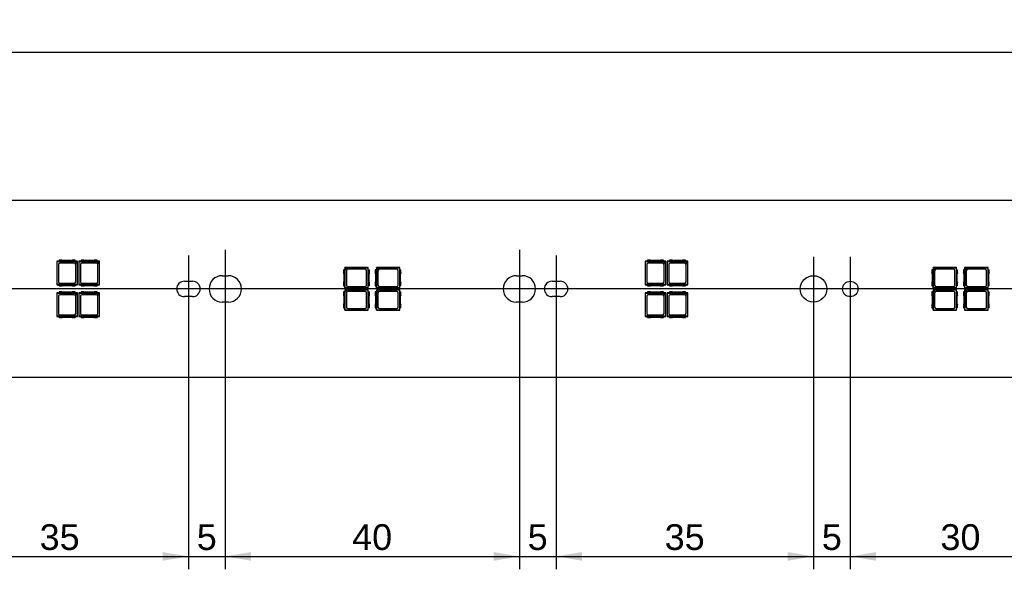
# Model space of a CAD drawing. Header units: millimetres. Extents: x 28 to 1171, y 11 to 403.
# Tile 15 of 19: x 883 to 1017, y 184 to 258. Entities that reach past the tile are written whole.
import ezdxf
from ezdxf.enums import TextEntityAlignment as Align
from ezdxf.lldxf.tags import DXFTag

# ---------------------------------------------------------------- set-up
doc = ezdxf.new("R2010")
doc.units = ezdxf.units.MM
doc.layers.add('Default', color=7, linetype='Continuous')
doc.layers.add('LINLED_1120X24MM', color=7, linetype='Continuous')
doc.styles.add('SEACAD_Arial', font='arial.ttf')
tags = doc.linetypes.add('CENTER2', pattern=[28.575, 19.05, -3.175, 3.175, -3.175]).pattern_tags.tags
tags[10:11] = [DXFTag(74, 4), DXFTag(75, 0), DXFTag(340, '0'), DXFTag(46, 0.0), DXFTag(50, 0.0), DXFTag(44, 0.0), DXFTag(45, 0.0)]
tags[8:9] = [DXFTag(74, 4), DXFTag(75, 0), DXFTag(340, '0'), DXFTag(46, 0.0), DXFTag(50, 0.0), DXFTag(44, 0.0), DXFTag(45, 0.0)]
tags[6:7] = [DXFTag(74, 4), DXFTag(75, 0), DXFTag(340, '0'), DXFTag(46, 0.0), DXFTag(50, 0.0), DXFTag(44, 0.0), DXFTag(45, 0.0)]
tags[4:5] = [DXFTag(74, 4), DXFTag(75, 0), DXFTag(340, '0'), DXFTag(46, 0.0), DXFTag(50, 0.0), DXFTag(44, 0.0), DXFTag(45, 0.0)]
doc.dimstyles.new('ISO', dxfattribs={"dimtxt": 3.5, "dimasz": 3.5, "dimexe": 1.75, "dimexo": 0, "dimgap": 0.875, "dimtad": 1, "dimtxsty": 'SEACAD_Arial', "dimblk1": '_SE_FILLED', "dimblk2": '_SE_FILLED', "dimsah": 1, "dimcen": 1.75, "dimadec": 0, "dimazin": 0, "dimtfac": 0.5, "dimtdec": 3, "dimtmove": 0, "dimatfit": 3, "dimfxl": 1, "dimarcsym": 0})

# ---------------------------------------------------------------- blocks, each defined once
blk = doc.blocks.new('SEANNOT_GROUP2')
at = {"layer": 'Default', "color": 7, "linetype": 'CENTER2'}
blk.add_line((1154.08, 221.63), (28.08, 221.63), dxfattribs=at)
blk = doc.blocks.new('SEANNOT_GROUP24')
at = {"layer": 'Default', "color": 7, "linetype": 'CENTER2'}
blk.add_line((906.08, 226.18), (906.08, 217.08), dxfattribs=at)
blk = doc.blocks.new('SEANNOT_GROUP25')
at = {"layer": 'Default', "color": 7, "linetype": 'CENTER2'}
blk.add_line((911.08, 226.93), (911.08, 216.33), dxfattribs=at)
blk = doc.blocks.new('SEANNOT_GROUP26')
at = {"layer": 'Default', "color": 7, "linetype": 'CENTER2'}
blk.add_line((951.08, 226.93), (951.08, 216.33), dxfattribs=at)
blk = doc.blocks.new('SEANNOT_GROUP27')
at = {"layer": 'Default', "color": 7, "linetype": 'CENTER2'}
blk.add_line((956.08, 226.18), (956.08, 217.08), dxfattribs=at)
blk = doc.blocks.new('SEANNOT_GROUP36')
at = {"layer": 'Default', "color": 7, "linetype": 'CENTER2'}
for p, q in [((996.08, 226), (996.08, 217.25)), ((1000.45, 221.63), (991.7, 221.63))]:
    blk.add_line(p, q, dxfattribs=at)
blk = doc.blocks.new('SEANNOT_GROUP37')
at = {"layer": 'Default', "color": 7, "linetype": 'CENTER2'}
for p, q in [((991.08, 226), (991.08, 217.25)), ((995.45, 221.63), (986.7, 221.63))]:
    blk.add_line(p, q, dxfattribs=at)
blk = doc.blocks.new('SE1')
at = {"layer": 'LINLED_1120X24MM', "color": 7, "linetype": 'Continuous'}
for p, q in [((1144.08, 233.63), (38.08, 233.63)), ((888.49, 225.38), (888.18, 225.38)), ((888.18, 225.38), (888.21, 225.34)), ((888.18, 225.38), (888.18, 222.18)), ((888.21, 225.34), (890.63, 225.34)), ((888.21, 222.21), (888.21, 225.34)), ((888.9, 225.53), (888.49, 225.53)), ((888.49, 225.53), (888.49, 225.36)), ((890.67, 225.36), (888.49, 225.36)), ((890.55, 225.15), (888.6, 225.15)), ((890.12, 225.48), (889.04, 225.48)), ((890.67, 225.53), (890.25, 225.53)), ((890.63, 225.34), (890.67, 225.35)), ((890.63, 225.34), (890.94, 225.03)), ((890.67, 225.36), (890.67, 225.53)), ((890.98, 225.38), (890.67, 225.38)), ((890.95, 225.35), (890.67, 225.35)), ((890.67, 225.35), (890.95, 225.07)), ((890.95, 225.07), (890.94, 225.03)), ((890.94, 225.03), (890.94, 222.21)), ((890.95, 225.35), (890.98, 225.38)), ((890.95, 225.07), (890.95, 225.35)), ((890.98, 222.18), (890.98, 225.38)), ((891.49, 225.38), (891.18, 225.38)), ((891.18, 225.38), (891.21, 225.34)), ((891.18, 225.38), (891.18, 222.18)), ((891.21, 225.34), (893.63, 225.34)), ((891.21, 222.21), (891.21, 225.34)), ((891.9, 225.53), (891.49, 225.53)), ((891.49, 225.53), (891.49, 225.36)), ((893.67, 225.36), (891.49, 225.36)), ((893.55, 225.15), (891.6, 225.15)), ((893.12, 225.48), (892.04, 225.48)), ((893.67, 225.53), (893.25, 225.53)), ((893.63, 225.34), (893.67, 225.35)), ((893.63, 225.34), (893.94, 225.03)), ((893.67, 225.36), (893.67, 225.53)), ((893.98, 225.38), (893.67, 225.38)), ((893.95, 225.35), (893.67, 225.35)), ((893.67, 225.35), (893.95, 225.07)), ((893.95, 225.07), (893.94, 225.03)), ((893.94, 225.03), (893.94, 222.21)), ((893.95, 225.35), (893.98, 225.38)), ((893.95, 225.07), (893.95, 225.35)), ((893.98, 222.18), (893.98, 225.38)), ((968.49, 225.38), (968.18, 225.38)), ((968.18, 225.38), (968.21, 225.34)), ((968.18, 225.38), (968.18, 222.18)), ((968.21, 225.34), (970.63, 225.34)), ((968.21, 222.21), (968.21, 225.34)), ((968.9, 225.53), (968.49, 225.53)), ((968.49, 225.53), (968.49, 225.36)), ((970.67, 225.36), (968.49, 225.36)), ((970.55, 225.15), (968.6, 225.15)), ((970.12, 225.48), (969.04, 225.48)), ((970.67, 225.53), (970.25, 225.53)), ((970.63, 225.34), (970.67, 225.35)), ((970.63, 225.34), (970.94, 225.03)), ((970.67, 225.36), (970.67, 225.53)), ((970.98, 225.38), (970.67, 225.38)), ((970.95, 225.35), (970.67, 225.35)), ((970.67, 225.35), (970.95, 225.07)), ((970.95, 225.07), (970.94, 225.03)), ((970.94, 225.03), (970.94, 222.21)), ((970.95, 225.35), (970.98, 225.38)), ((970.95, 225.07), (970.95, 225.35)), ((970.98, 222.18), (970.98, 225.38)), ((971.49, 225.38), (971.18, 225.38)), ((971.18, 225.38), (971.21, 225.34)), ((971.18, 225.38), (971.18, 222.18)), ((971.21, 225.34), (973.63, 225.34)), ((971.21, 222.21), (971.21, 225.34)), ((971.9, 225.53), (971.49, 225.53)), ((971.49, 225.53), (971.49, 225.36)), ((973.67, 225.36), (971.49, 225.36)), ((973.55, 225.15), (971.6, 225.15)), ((973.12, 225.48), (972.04, 225.48)), ((973.67, 225.53), (973.25, 225.53)), ((973.63, 225.34), (973.67, 225.35)), ((973.63, 225.34), (973.94, 225.03)), ((973.67, 225.36), (973.67, 225.53)), ((973.98, 225.38), (973.67, 225.38)), ((973.95, 225.35), (973.67, 225.35)), ((973.67, 225.35), (973.95, 225.07)), ((973.95, 225.07), (973.94, 225.03)), ((973.94, 225.03), (973.94, 222.21)), ((973.95, 225.35), (973.98, 225.38)), ((973.95, 225.07), (973.95, 225.35)), ((973.98, 222.18), (973.98, 225.38)), ((888.4, 224.95), (888.4, 222.6)), ((890.75, 222.6), (890.75, 224.95)), ((891.4, 224.95), (891.4, 222.6)), ((893.75, 222.6), (893.75, 224.95)), ((927.34, 224.22), (927.18, 224.22)), ((927.18, 224.22), (927.18, 223.8)), ((927.23, 223.67), (927.23, 222.59)), ((930.53, 224.53), (927.33, 224.53)), ((927.35, 224.5), (927.33, 224.53)), ((927.33, 224.53), (927.33, 224.22)), ((927.34, 224.22), (927.34, 222.04)), ((927.63, 224.5), (927.35, 224.5)), ((927.35, 224.5), (927.35, 224.22)), ((927.35, 224.22), (927.63, 224.5)), ((927.36, 224.18), (927.35, 224.22)), ((927.36, 224.18), (927.68, 224.49)), ((927.36, 221.76), (927.36, 224.18)), ((927.55, 224.1), (927.55, 222.15)), ((927.63, 224.5), (927.68, 224.49)), ((927.68, 224.49), (930.49, 224.49)), ((930.1, 224.3), (927.75, 224.3)), ((930.3, 222.15), (930.3, 224.1)), ((930.49, 224.49), (930.53, 224.53)), ((930.49, 224.49), (930.49, 221.76)), ((930.51, 224.22), (930.68, 224.22)), ((930.51, 222.04), (930.51, 224.22)), ((930.53, 224.22), (930.53, 224.53)), ((930.63, 222.59), (930.63, 223.67)), ((930.68, 223.8), (930.68, 224.22)), ((931.64, 224.22), (931.48, 224.22)), ((931.48, 224.22), (931.48, 223.8)), ((931.53, 223.67), (931.53, 222.59)), ((934.83, 224.53), (931.63, 224.53)), ((931.65, 224.5), (931.63, 224.53)), ((931.63, 224.53), (931.63, 224.22)), ((931.64, 224.22), (931.64, 222.04)), ((931.93, 224.5), (931.65, 224.5)), ((931.65, 224.5), (931.65, 224.22)), ((931.65, 224.22), (931.93, 224.5)), ((931.66, 224.18), (931.65, 224.22)), ((931.66, 224.18), (931.98, 224.49)), ((931.66, 221.76), (931.66, 224.18)), ((931.85, 224.1), (931.85, 222.15)), ((931.93, 224.5), (931.98, 224.49)), ((931.98, 224.49), (934.79, 224.49)), ((934.4, 224.3), (932.05, 224.3)), ((934.6, 222.15), (934.6, 224.1)), ((934.79, 224.49), (934.83, 224.53)), ((934.79, 224.49), (934.79, 221.76)), ((934.81, 224.22), (934.98, 224.22)), ((934.81, 222.04), (934.81, 224.22)), ((934.83, 224.22), (934.83, 224.53)), ((934.93, 222.59), (934.93, 223.67)), ((934.98, 223.8), (934.98, 224.22)), ((968.4, 224.95), (968.4, 222.6)), ((970.75, 222.6), (970.75, 224.95)), ((971.4, 224.95), (971.4, 222.6)), ((973.75, 222.6), (973.75, 224.95)), ((1007.34, 224.22), (1007.18, 224.22)), ((1007.18, 224.22), (1007.18, 223.8)), ((1007.23, 223.67), (1007.23, 222.59)), ((1010.53, 224.53), (1007.33, 224.53)), ((1007.35, 224.5), (1007.33, 224.53)), ((1007.33, 224.53), (1007.33, 224.22)), ((1007.34, 224.22), (1007.34, 222.04)), ((1007.63, 224.5), (1007.35, 224.5)), ((1007.35, 224.5), (1007.35, 224.22)), ((1007.35, 224.22), (1007.63, 224.5)), ((1007.36, 224.18), (1007.35, 224.22)), ((1007.36, 224.18), (1007.68, 224.49)), ((1007.36, 221.76), (1007.36, 224.18)), ((1007.55, 224.1), (1007.55, 222.15)), ((1007.63, 224.5), (1007.68, 224.49)), ((1007.68, 224.49), (1010.49, 224.49)), ((1010.1, 224.3), (1007.75, 224.3)), ((1010.3, 222.15), (1010.3, 224.1)), ((1010.49, 224.49), (1010.53, 224.53)), ((1010.49, 224.49), (1010.49, 221.76)), ((1010.51, 224.22), (1010.68, 224.22)), ((1010.51, 222.04), (1010.51, 224.22)), ((1010.53, 224.22), (1010.53, 224.53)), ((1010.63, 222.59), (1010.63, 223.67)), ((1010.68, 223.8), (1010.68, 224.22)), ((1011.64, 224.22), (1011.48, 224.22)), ((1011.48, 224.22), (1011.48, 223.8)), ((1011.53, 223.67), (1011.53, 222.59)), ((1014.83, 224.53), (1011.63, 224.53)), ((1011.65, 224.5), (1011.63, 224.53)), ((1011.63, 224.53), (1011.63, 224.22)), ((1011.64, 224.22), (1011.64, 222.04)), ((1011.93, 224.5), (1011.65, 224.5)), ((1011.65, 224.5), (1011.65, 224.22)), ((1011.65, 224.22), (1011.93, 224.5)), ((1011.66, 224.18), (1011.65, 224.22)), ((1011.66, 224.18), (1011.98, 224.49)), ((1011.66, 221.76), (1011.66, 224.18)), ((1011.85, 224.1), (1011.85, 222.15)), ((1011.93, 224.5), (1011.98, 224.49)), ((1011.98, 224.49), (1014.79, 224.49)), ((1014.4, 224.3), (1012.05, 224.3)), ((1014.6, 222.15), (1014.6, 224.1)), ((1014.79, 224.49), (1014.83, 224.53)), ((1014.79, 224.49), (1014.79, 221.76)), ((1014.81, 224.22), (1014.98, 224.22)), ((1014.81, 222.04), (1014.81, 224.22)), ((1014.83, 224.22), (1014.83, 224.53)), ((1014.93, 222.59), (1014.93, 223.67)), ((1014.98, 223.8), (1014.98, 224.22)), ((888.6, 222.4), (890.55, 222.4)), ((891.6, 222.4), (893.55, 222.4)), ((905.53, 222.68), (906.63, 222.68)), ((910.68, 223.43), (911.48, 223.43)), ((927.18, 222.45), (927.18, 222.04)), ((930.68, 222.04), (930.68, 222.45)), ((931.48, 222.45), (931.48, 222.04)), ((934.98, 222.04), (934.98, 222.45)), ((950.68, 223.43), (951.48, 223.43)), ((955.53, 222.68), (956.63, 222.68)), ((968.6, 222.4), (970.55, 222.4)), ((971.6, 222.4), (973.55, 222.4)), ((1007.18, 222.45), (1007.18, 222.04)), ((1010.68, 222.04), (1010.68, 222.45)), ((1011.48, 222.45), (1011.48, 222.04)), ((1014.98, 222.04), (1014.98, 222.45)), ((888.21, 222.21), (888.18, 222.18)), ((888.18, 222.18), (888.49, 222.18)), ((888.49, 221.08), (888.18, 221.08)), ((888.18, 221.08), (888.21, 221.04)), ((888.18, 221.08), (888.18, 217.88)), ((890.94, 222.21), (888.21, 222.21)), ((888.21, 221.04), (890.63, 221.04)), ((888.21, 217.91), (888.21, 221.04)), ((888.49, 222.03), (888.49, 222.19)), ((888.49, 222.19), (890.67, 222.19)), ((888.49, 222.03), (888.9, 222.03)), ((888.9, 221.23), (888.49, 221.23)), ((888.49, 221.23), (888.49, 221.06)), ((890.67, 221.06), (888.49, 221.06)), ((889.04, 222.08), (890.12, 222.08)), ((890.12, 221.18), (889.04, 221.18)), ((890.25, 222.03), (890.67, 222.03)), ((890.67, 221.23), (890.25, 221.23)), ((890.63, 221.04), (890.67, 221.05)), ((890.63, 221.04), (890.94, 220.73)), ((890.67, 222.19), (890.67, 222.03)), ((890.67, 222.18), (890.98, 222.18)), ((890.67, 221.06), (890.67, 221.23)), ((890.98, 221.08), (890.67, 221.08)), ((890.95, 221.05), (890.67, 221.05)), ((890.67, 221.05), (890.95, 220.77)), ((890.94, 222.21), (890.98, 222.18)), ((890.95, 221.05), (890.98, 221.08)), ((890.95, 220.77), (890.95, 221.05)), ((890.98, 217.88), (890.98, 221.08)), ((891.21, 222.21), (891.18, 222.18)), ((891.18, 222.18), (891.49, 222.18)), ((891.49, 221.08), (891.18, 221.08)), ((891.18, 221.08), (891.21, 221.04)), ((891.18, 221.08), (891.18, 217.88)), ((893.94, 222.21), (891.21, 222.21)), ((891.21, 221.04), (893.63, 221.04)), ((891.21, 217.91), (891.21, 221.04)), ((891.49, 222.03), (891.49, 222.19)), ((891.49, 222.19), (893.67, 222.19)), ((891.49, 222.03), (891.9, 222.03)), ((891.9, 221.23), (891.49, 221.23)), ((891.49, 221.23), (891.49, 221.06)), ((893.67, 221.06), (891.49, 221.06)), ((892.04, 222.08), (893.12, 222.08)), ((893.12, 221.18), (892.04, 221.18)), ((893.25, 222.03), (893.67, 222.03)), ((893.67, 221.23), (893.25, 221.23)), ((893.63, 221.04), (893.67, 221.05)), ((893.63, 221.04), (893.94, 220.73)), ((893.67, 222.19), (893.67, 222.03)), ((893.67, 222.18), (893.98, 222.18)), ((893.67, 221.06), (893.67, 221.23)), ((893.98, 221.08), (893.67, 221.08)), ((893.95, 221.05), (893.67, 221.05)), ((893.67, 221.05), (893.95, 220.77)), ((893.94, 222.21), (893.98, 222.18)), ((893.95, 221.05), (893.98, 221.08)), ((893.95, 220.77), (893.95, 221.05)), ((893.98, 217.88), (893.98, 221.08)), ((927.18, 222.04), (927.34, 222.04)), ((927.34, 221.22), (927.18, 221.22)), ((927.18, 221.22), (927.18, 220.8)), ((927.33, 222.04), (927.33, 221.73)), ((927.33, 221.73), (927.36, 221.76)), ((927.33, 221.73), (930.53, 221.73)), ((930.53, 221.53), (927.33, 221.53)), ((927.35, 221.5), (927.33, 221.53)), ((927.33, 221.53), (927.33, 221.22)), ((927.34, 221.22), (927.34, 219.04)), ((927.63, 221.5), (927.35, 221.5)), ((927.35, 221.5), (927.35, 221.22)), ((927.35, 221.22), (927.63, 221.5)), ((927.36, 221.18), (927.35, 221.22)), ((930.49, 221.76), (927.36, 221.76)), ((927.36, 221.18), (927.68, 221.49)), ((927.36, 218.76), (927.36, 221.18)), ((927.55, 221.1), (927.55, 219.15)), ((927.63, 221.5), (927.68, 221.49)), ((927.68, 221.49), (930.49, 221.49)), ((927.75, 221.95), (930.1, 221.95)), ((930.1, 221.3), (927.75, 221.3)), ((930.3, 219.15), (930.3, 221.1)), ((930.49, 221.76), (930.53, 221.73)), ((930.49, 221.49), (930.53, 221.53)), ((930.49, 221.49), (930.49, 218.76)), ((930.68, 222.04), (930.51, 222.04)), ((930.51, 221.22), (930.68, 221.22)), ((930.51, 219.04), (930.51, 221.22)), ((930.53, 221.73), (930.53, 222.04)), ((930.53, 221.22), (930.53, 221.53)), ((930.68, 220.8), (930.68, 221.22)), ((931.48, 222.04), (931.64, 222.04)), ((931.64, 221.22), (931.48, 221.22)), ((931.48, 221.22), (931.48, 220.8)), ((931.63, 222.04), (931.63, 221.73)), ((931.63, 221.73), (931.66, 221.76)), ((931.63, 221.73), (934.83, 221.73)), ((934.83, 221.53), (931.63, 221.53)), ((931.65, 221.5), (931.63, 221.53)), ((931.63, 221.53), (931.63, 221.22)), ((931.64, 221.22), (931.64, 219.04)), ((931.93, 221.5), (931.65, 221.5)), ((931.65, 221.5), (931.65, 221.22)), ((931.65, 221.22), (931.93, 221.5)), ((931.66, 221.18), (931.65, 221.22)), ((934.79, 221.76), (931.66, 221.76)), ((931.66, 221.18), (931.98, 221.49)), ((931.66, 218.76), (931.66, 221.18)), ((931.85, 221.1), (931.85, 219.15)), ((931.93, 221.5), (931.98, 221.49)), ((931.98, 221.49), (934.79, 221.49)), ((932.05, 221.95), (934.4, 221.95)), ((934.4, 221.3), (932.05, 221.3)), ((934.6, 219.15), (934.6, 221.1)), ((934.79, 221.76), (934.83, 221.73)), ((934.79, 221.49), (934.83, 221.53)), ((934.79, 221.49), (934.79, 218.76)), ((934.98, 222.04), (934.81, 222.04)), ((934.81, 221.22), (934.98, 221.22)), ((934.81, 219.04), (934.81, 221.22)), ((934.83, 221.73), (934.83, 222.04)), ((934.83, 221.22), (934.83, 221.53)), ((934.98, 220.8), (934.98, 221.22)), ((968.21, 222.21), (968.18, 222.18)), ((968.18, 222.18), (968.49, 222.18)), ((968.49, 221.08), (968.18, 221.08)), ((968.18, 221.08), (968.21, 221.04)), ((968.18, 221.08), (968.18, 217.88)), ((970.94, 222.21), (968.21, 222.21)), ((968.21, 221.04), (970.63, 221.04)), ((968.21, 217.91), (968.21, 221.04)), ((968.49, 222.03), (968.49, 222.19)), ((968.49, 222.19), (970.67, 222.19)), ((968.49, 222.03), (968.9, 222.03)), ((968.9, 221.23), (968.49, 221.23)), ((968.49, 221.23), (968.49, 221.06)), ((970.67, 221.06), (968.49, 221.06)), ((969.04, 222.08), (970.12, 222.08)), ((970.12, 221.18), (969.04, 221.18)), ((970.25, 222.03), (970.67, 222.03)), ((970.67, 221.23), (970.25, 221.23)), ((970.63, 221.04), (970.67, 221.05)), ((970.63, 221.04), (970.94, 220.73)), ((970.67, 222.19), (970.67, 222.03)), ((970.67, 222.18), (970.98, 222.18)), ((970.67, 221.06), (970.67, 221.23)), ((970.98, 221.08), (970.67, 221.08)), ((970.95, 221.05), (970.67, 221.05)), ((970.67, 221.05), (970.95, 220.77)), ((970.94, 222.21), (970.98, 222.18)), ((970.95, 221.05), (970.98, 221.08)), ((970.95, 220.77), (970.95, 221.05)), ((970.98, 217.88), (970.98, 221.08)), ((971.21, 222.21), (971.18, 222.18)), ((971.18, 222.18), (971.49, 222.18)), ((971.49, 221.08), (971.18, 221.08)), ((971.18, 221.08), (971.21, 221.04)), ((971.18, 221.08), (971.18, 217.88)), ((973.94, 222.21), (971.21, 222.21)), ((971.21, 221.04), (973.63, 221.04)), ((971.21, 217.91), (971.21, 221.04)), ((971.49, 222.03), (971.49, 222.19)), ((971.49, 222.19), (973.67, 222.19)), ((971.49, 222.03), (971.9, 222.03)), ((971.9, 221.23), (971.49, 221.23)), ((971.49, 221.23), (971.49, 221.06)), ((973.67, 221.06), (971.49, 221.06)), ((972.04, 222.08), (973.12, 222.08)), ((973.12, 221.18), (972.04, 221.18)), ((973.25, 222.03), (973.67, 222.03)), ((973.67, 221.23), (973.25, 221.23)), ((973.63, 221.04), (973.67, 221.05)), ((973.63, 221.04), (973.94, 220.73)), ((973.67, 222.19), (973.67, 222.03)), ((973.67, 222.18), (973.98, 222.18)), ((973.67, 221.06), (973.67, 221.23)), ((973.98, 221.08), (973.67, 221.08)), ((973.95, 221.05), (973.67, 221.05)), ((973.67, 221.05), (973.95, 220.77)), ((973.94, 222.21), (973.98, 222.18)), ((973.95, 221.05), (973.98, 221.08)), ((973.95, 220.77), (973.95, 221.05)), ((973.98, 217.88), (973.98, 221.08)), ((1007.18, 222.04), (1007.34, 222.04)), ((1007.34, 221.22), (1007.18, 221.22)), ((1007.18, 221.22), (1007.18, 220.8)), ((1007.33, 222.04), (1007.33, 221.73)), ((1007.33, 221.73), (1007.36, 221.76)), ((1007.33, 221.73), (1010.53, 221.73)), ((1010.53, 221.53), (1007.33, 221.53)), ((1007.35, 221.5), (1007.33, 221.53)), ((1007.33, 221.53), (1007.33, 221.22)), ((1007.34, 221.22), (1007.34, 219.04)), ((1007.63, 221.5), (1007.35, 221.5)), ((1007.35, 221.5), (1007.35, 221.22)), ((1007.35, 221.22), (1007.63, 221.5)), ((1007.36, 221.18), (1007.35, 221.22)), ((1010.49, 221.76), (1007.36, 221.76)), ((1007.36, 221.18), (1007.68, 221.49)), ((1007.36, 218.76), (1007.36, 221.18)), ((1007.55, 221.1), (1007.55, 219.15)), ((1007.63, 221.5), (1007.68, 221.49)), ((1007.68, 221.49), (1010.49, 221.49)), ((1007.75, 221.95), (1010.1, 221.95)), ((1010.1, 221.3), (1007.75, 221.3)), ((1010.3, 219.15), (1010.3, 221.1)), ((1010.49, 221.76), (1010.53, 221.73)), ((1010.49, 221.49), (1010.53, 221.53)), ((1010.49, 221.49), (1010.49, 218.76)), ((1010.68, 222.04), (1010.51, 222.04)), ((1010.51, 221.22), (1010.68, 221.22)), ((1010.51, 219.04), (1010.51, 221.22)), ((1010.53, 221.73), (1010.53, 222.04)), ((1010.53, 221.22), (1010.53, 221.53)), ((1010.68, 220.8), (1010.68, 221.22)), ((1011.48, 222.04), (1011.64, 222.04)), ((1011.64, 221.22), (1011.48, 221.22)), ((1011.48, 221.22), (1011.48, 220.8)), ((1011.63, 222.04), (1011.63, 221.73)), ((1011.63, 221.73), (1011.66, 221.76)), ((1011.63, 221.73), (1014.83, 221.73)), ((1014.83, 221.53), (1011.63, 221.53)), ((1011.65, 221.5), (1011.63, 221.53)), ((1011.63, 221.53), (1011.63, 221.22)), ((1011.64, 221.22), (1011.64, 219.04)), ((1011.93, 221.5), (1011.65, 221.5)), ((1011.65, 221.5), (1011.65, 221.22)), ((1011.65, 221.22), (1011.93, 221.5)), ((1011.66, 221.18), (1011.65, 221.22)), ((1014.79, 221.76), (1011.66, 221.76)), ((1011.66, 221.18), (1011.98, 221.49)), ((1011.66, 218.76), (1011.66, 221.18)), ((1011.85, 221.1), (1011.85, 219.15)), ((1011.93, 221.5), (1011.98, 221.49)), ((1011.98, 221.49), (1014.79, 221.49)), ((1012.05, 221.95), (1014.4, 221.95)), ((1014.4, 221.3), (1012.05, 221.3)), ((1014.6, 219.15), (1014.6, 221.1)), ((1014.79, 221.76), (1014.83, 221.73)), ((1014.79, 221.49), (1014.83, 221.53)), ((1014.79, 221.49), (1014.79, 218.76)), ((1014.98, 222.04), (1014.81, 222.04)), ((1014.81, 221.22), (1014.98, 221.22)), ((1014.81, 219.04), (1014.81, 221.22)), ((1014.83, 221.73), (1014.83, 222.04)), ((1014.83, 221.22), (1014.83, 221.53)), ((1014.98, 220.8), (1014.98, 221.22)), ((888.4, 220.65), (888.4, 218.3)), ((890.55, 220.85), (888.6, 220.85)), ((890.75, 218.3), (890.75, 220.65)), ((890.95, 220.77), (890.94, 220.73)), ((890.94, 220.73), (890.94, 217.91)), ((891.4, 220.65), (891.4, 218.3)), ((893.55, 220.85), (891.6, 220.85)), ((893.75, 218.3), (893.75, 220.65)), ((893.95, 220.77), (893.94, 220.73)), ((893.94, 220.73), (893.94, 217.91)), ((906.63, 220.58), (905.53, 220.58)), ((911.48, 219.83), (910.68, 219.83)), ((927.23, 220.67), (927.23, 219.59)), ((930.63, 219.59), (930.63, 220.67)), ((931.53, 220.67), (931.53, 219.59)), ((934.93, 219.59), (934.93, 220.67)), ((951.48, 219.83), (950.68, 219.83)), ((956.63, 220.58), (955.53, 220.58)), ((968.4, 220.65), (968.4, 218.3)), ((970.55, 220.85), (968.6, 220.85)), ((970.75, 218.3), (970.75, 220.65)), ((970.95, 220.77), (970.94, 220.73)), ((970.94, 220.73), (970.94, 217.91)), ((971.4, 220.65), (971.4, 218.3)), ((973.55, 220.85), (971.6, 220.85)), ((973.75, 218.3), (973.75, 220.65)), ((973.95, 220.77), (973.94, 220.73)), ((973.94, 220.73), (973.94, 217.91)), ((1007.23, 220.67), (1007.23, 219.59)), ((1010.63, 219.59), (1010.63, 220.67)), ((1011.53, 220.67), (1011.53, 219.59)), ((1014.93, 219.59), (1014.93, 220.67)), ((927.18, 219.45), (927.18, 219.04)), ((927.18, 219.04), (927.34, 219.04)), ((927.33, 219.04), (927.33, 218.73)), ((927.33, 218.73), (927.36, 218.76)), ((927.33, 218.73), (930.53, 218.73)), ((930.49, 218.76), (927.36, 218.76)), ((927.75, 218.95), (930.1, 218.95)), ((930.49, 218.76), (930.53, 218.73)), ((930.68, 219.04), (930.51, 219.04)), ((930.53, 218.73), (930.53, 219.04)), ((930.68, 219.04), (930.68, 219.45)), ((931.48, 219.45), (931.48, 219.04)), ((931.48, 219.04), (931.64, 219.04)), ((931.63, 219.04), (931.63, 218.73)), ((931.63, 218.73), (931.66, 218.76)), ((931.63, 218.73), (934.83, 218.73)), ((934.79, 218.76), (931.66, 218.76)), ((932.05, 218.95), (934.4, 218.95)), ((934.79, 218.76), (934.83, 218.73)), ((934.98, 219.04), (934.81, 219.04)), ((934.83, 218.73), (934.83, 219.04)), ((934.98, 219.04), (934.98, 219.45)), ((1007.18, 219.45), (1007.18, 219.04)), ((1007.18, 219.04), (1007.34, 219.04)), ((1007.33, 219.04), (1007.33, 218.73)), ((1007.33, 218.73), (1007.36, 218.76)), ((1007.33, 218.73), (1010.53, 218.73)), ((1010.49, 218.76), (1007.36, 218.76)), ((1007.75, 218.95), (1010.1, 218.95)), ((1010.49, 218.76), (1010.53, 218.73)), ((1010.68, 219.04), (1010.51, 219.04)), ((1010.53, 218.73), (1010.53, 219.04)), ((1010.68, 219.04), (1010.68, 219.45)), ((1011.48, 219.45), (1011.48, 219.04)), ((1011.48, 219.04), (1011.64, 219.04)), ((1011.63, 219.04), (1011.63, 218.73)), ((1011.63, 218.73), (1011.66, 218.76)), ((1011.63, 218.73), (1014.83, 218.73)), ((1014.79, 218.76), (1011.66, 218.76)), ((1012.05, 218.95), (1014.4, 218.95)), ((1014.79, 218.76), (1014.83, 218.73)), ((1014.98, 219.04), (1014.81, 219.04)), ((1014.83, 218.73), (1014.83, 219.04)), ((1014.98, 219.04), (1014.98, 219.45)), ((888.21, 217.91), (888.18, 217.88)), ((888.18, 217.88), (888.49, 217.88)), ((890.94, 217.91), (888.21, 217.91)), ((888.49, 217.73), (888.49, 217.89)), ((888.49, 217.89), (890.67, 217.89)), ((888.49, 217.73), (888.9, 217.73)), ((888.6, 218.1), (890.55, 218.1)), ((889.04, 217.78), (890.12, 217.78)), ((890.25, 217.73), (890.67, 217.73)), ((890.67, 217.89), (890.67, 217.73)), ((890.67, 217.88), (890.98, 217.88)), ((890.94, 217.91), (890.98, 217.88)), ((891.21, 217.91), (891.18, 217.88)), ((891.18, 217.88), (891.49, 217.88)), ((893.94, 217.91), (891.21, 217.91)), ((891.49, 217.73), (891.49, 217.89)), ((891.49, 217.89), (893.67, 217.89)), ((891.49, 217.73), (891.9, 217.73)), ((891.6, 218.1), (893.55, 218.1)), ((892.04, 217.78), (893.12, 217.78)), ((893.25, 217.73), (893.67, 217.73)), ((893.67, 217.89), (893.67, 217.73)), ((893.67, 217.88), (893.98, 217.88)), ((893.94, 217.91), (893.98, 217.88)), ((968.21, 217.91), (968.18, 217.88)), ((968.18, 217.88), (968.49, 217.88)), ((970.94, 217.91), (968.21, 217.91)), ((968.49, 217.73), (968.49, 217.89)), ((968.49, 217.89), (970.67, 217.89)), ((968.49, 217.73), (968.9, 217.73)), ((968.6, 218.1), (970.55, 218.1)), ((969.04, 217.78), (970.12, 217.78)), ((970.25, 217.73), (970.67, 217.73)), ((970.67, 217.89), (970.67, 217.73)), ((970.67, 217.88), (970.98, 217.88)), ((970.94, 217.91), (970.98, 217.88)), ((971.21, 217.91), (971.18, 217.88)), ((971.18, 217.88), (971.49, 217.88)), ((973.94, 217.91), (971.21, 217.91)), ((971.49, 217.73), (971.49, 217.89)), ((971.49, 217.89), (973.67, 217.89)), ((971.49, 217.73), (971.9, 217.73)), ((971.6, 218.1), (973.55, 218.1)), ((972.04, 217.78), (973.12, 217.78)), ((973.25, 217.73), (973.67, 217.73)), ((973.67, 217.89), (973.67, 217.73)), ((973.67, 217.88), (973.98, 217.88)), ((973.94, 217.91), (973.98, 217.88)), ((38.08, 209.63), (1144.08, 209.63))]:
    blk.add_line(p, q, dxfattribs=at)
for centre, radius in [((991.08, 221.63), 1.8), ((996.08, 221.63), 1.05)]:
    blk.add_circle(centre, radius, dxfattribs=at)
for centre, radius, start, end in [((888.6, 224.95), 0.2, 90, 180), ((889.04, 225.68), 0.2, 228.5904, 270), ((890.12, 225.68), 0.2, 270, 311.4096), ((890.55, 224.95), 0.2, 0, 90), ((891.6, 224.95), 0.2, 90, 180), ((892.04, 225.68), 0.2, 228.5904, 270), ((893.12, 225.68), 0.2, 270, 311.4096), ((893.55, 224.95), 0.2, 0, 90), ((968.6, 224.95), 0.2, 90, 180), ((969.04, 225.68), 0.2, 228.5904, 270), ((970.12, 225.68), 0.2, 270, 311.4096), ((970.55, 224.95), 0.2, 0, 90), ((971.6, 224.95), 0.2, 90, 180), ((972.04, 225.68), 0.2, 228.5904, 270), ((973.12, 225.68), 0.2, 270, 311.4096), ((973.55, 224.95), 0.2, 0, 90), ((927.03, 223.67), 0.2, 0, 41.4096), ((927.75, 224.1), 0.2, 90, 180), ((930.1, 224.1), 0.2, 0, 90), ((930.83, 223.67), 0.2, 138.5904, 180), ((931.33, 223.67), 0.2, 0, 41.4096), ((932.05, 224.1), 0.2, 90, 180), ((934.4, 224.1), 0.2, 0, 90), ((935.13, 223.67), 0.2, 138.5904, 180), ((1007.03, 223.67), 0.2, 0, 41.4096), ((1007.75, 224.1), 0.2, 90, 180), ((1010.1, 224.1), 0.2, 0, 90), ((1010.83, 223.67), 0.2, 138.5904, 180), ((1011.33, 223.67), 0.2, 0, 41.4096), ((1012.05, 224.1), 0.2, 90, 180), ((1014.4, 224.1), 0.2, 0, 90), ((1015.13, 223.67), 0.2, 138.5904, 180), ((888.6, 222.6), 0.2, 180, 270), ((890.55, 222.6), 0.2, 270, 0), ((891.6, 222.6), 0.2, 180, 270), ((893.55, 222.6), 0.2, 270, 0), ((905.53, 221.63), 1.05, 90, 270), ((906.63, 221.63), 1.05, 270, 90), ((910.68, 221.63), 1.8, 90, 270), ((911.48, 221.63), 1.8, 270, 90), ((927.03, 222.59), 0.2, 318.5904, 0), ((930.83, 222.59), 0.2, 180, 221.4096), ((931.33, 222.59), 0.2, 318.5904, 0), ((935.13, 222.59), 0.2, 180, 221.4096), ((950.68, 221.63), 1.8, 90, 270), ((951.48, 221.63), 1.8, 270, 90), ((955.53, 221.63), 1.05, 90, 270), ((956.63, 221.63), 1.05, 270, 90), ((968.6, 222.6), 0.2, 180, 270), ((970.55, 222.6), 0.2, 270, 0), ((971.6, 222.6), 0.2, 180, 270), ((973.55, 222.6), 0.2, 270, 0), ((1007.03, 222.59), 0.2, 318.5904, 0), ((1010.83, 222.59), 0.2, 180, 221.4096), ((1011.33, 222.59), 0.2, 318.5904, 0), ((1015.13, 222.59), 0.2, 180, 221.4096), ((889.04, 221.88), 0.2, 90, 131.4096), ((889.04, 221.38), 0.2, 228.5904, 270), ((890.12, 221.88), 0.2, 48.5904, 90), ((890.12, 221.38), 0.2, 270, 311.4096), ((892.04, 221.88), 0.2, 90, 131.4096), ((892.04, 221.38), 0.2, 228.5904, 270), ((893.12, 221.88), 0.2, 48.5904, 90), ((893.12, 221.38), 0.2, 270, 311.4096), ((927.75, 222.15), 0.2, 180, 270), ((927.75, 221.1), 0.2, 90, 180), ((930.1, 222.15), 0.2, 270, 0), ((930.1, 221.1), 0.2, 0, 90), ((932.05, 222.15), 0.2, 180, 270), ((932.05, 221.1), 0.2, 90, 180), ((934.4, 222.15), 0.2, 270, 0), ((934.4, 221.1), 0.2, 0, 90), ((969.04, 221.88), 0.2, 90, 131.4096), ((969.04, 221.38), 0.2, 228.5904, 270), ((970.12, 221.88), 0.2, 48.5904, 90), ((970.12, 221.38), 0.2, 270, 311.4096), ((972.04, 221.88), 0.2, 90, 131.4096), ((972.04, 221.38), 0.2, 228.5904, 270), ((973.12, 221.88), 0.2, 48.5904, 90), ((973.12, 221.38), 0.2, 270, 311.4096), ((1007.75, 222.15), 0.2, 180, 270), ((1007.75, 221.1), 0.2, 90, 180), ((1010.1, 222.15), 0.2, 270, 0), ((1010.1, 221.1), 0.2, 0, 90), ((1012.05, 222.15), 0.2, 180, 270), ((1012.05, 221.1), 0.2, 90, 180), ((1014.4, 222.15), 0.2, 270, 0), ((1014.4, 221.1), 0.2, 0, 90), ((888.6, 220.65), 0.2, 90, 180), ((890.55, 220.65), 0.2, 0, 90), ((891.6, 220.65), 0.2, 90, 180), ((893.55, 220.65), 0.2, 0, 90), ((927.03, 220.67), 0.2, 0, 41.4096), ((930.83, 220.67), 0.2, 138.5904, 180), ((931.33, 220.67), 0.2, 0, 41.4096), ((935.13, 220.67), 0.2, 138.5904, 180), ((968.6, 220.65), 0.2, 90, 180), ((970.55, 220.65), 0.2, 0, 90), ((971.6, 220.65), 0.2, 90, 180), ((973.55, 220.65), 0.2, 0, 90), ((1007.03, 220.67), 0.2, 0, 41.4096), ((1010.83, 220.67), 0.2, 138.5904, 180), ((1011.33, 220.67), 0.2, 0, 41.4096), ((1015.13, 220.67), 0.2, 138.5904, 180), ((888.6, 218.3), 0.2, 180, 270), ((890.55, 218.3), 0.2, 270, 0), ((891.6, 218.3), 0.2, 180, 270), ((893.55, 218.3), 0.2, 270, 0), ((927.03, 219.59), 0.2, 318.5904, 0), ((927.75, 219.15), 0.2, 180, 270), ((930.1, 219.15), 0.2, 270, 0), ((930.83, 219.59), 0.2, 180, 221.4096), ((931.33, 219.59), 0.2, 318.5904, 0), ((932.05, 219.15), 0.2, 180, 270), ((934.4, 219.15), 0.2, 270, 0), ((935.13, 219.59), 0.2, 180, 221.4096), ((968.6, 218.3), 0.2, 180, 270), ((970.55, 218.3), 0.2, 270, 0), ((971.6, 218.3), 0.2, 180, 270), ((973.55, 218.3), 0.2, 270, 0), ((1007.03, 219.59), 0.2, 318.5904, 0), ((1007.75, 219.15), 0.2, 180, 270), ((1010.1, 219.15), 0.2, 270, 0), ((1010.83, 219.59), 0.2, 180, 221.4096), ((1011.33, 219.59), 0.2, 318.5904, 0), ((1012.05, 219.15), 0.2, 180, 270), ((1014.4, 219.15), 0.2, 270, 0), ((1015.13, 219.59), 0.2, 180, 221.4096), ((889.04, 217.58), 0.2, 90, 131.4096), ((890.12, 217.58), 0.2, 48.5904, 90), ((892.04, 217.58), 0.2, 90, 131.4096), ((893.12, 217.58), 0.2, 48.5904, 90), ((969.04, 217.58), 0.2, 90, 131.4096), ((970.12, 217.58), 0.2, 48.5904, 90), ((972.04, 217.58), 0.2, 90, 131.4096), ((973.12, 217.58), 0.2, 48.5904, 90)]:
    blk.add_arc(centre, radius, start, end, dxfattribs=at)
blk = doc.blocks.new('DMBLK359')
at = {"layer": 'Default', "linetype": 'Continuous'}
for points in [[(874.58, 184.71), (874.58, 185.88), (871.08, 185.3)], [(902.58, 184.71), (906.08, 185.3), (902.58, 185.88)]]:
    blk.add_hatch(color=7, dxfattribs=at).paths.add_polyline_path(points)
at = {"layer": 'Default', "color": 7, "linetype": 'Continuous'}
for p, q in [((871.08, 217.25), (871.08, 183.55)), ((906.08, 217.08), (906.08, 183.55)), ((871.08, 185.3), (906.08, 185.3))]:
    blk.add_line(p, q, dxfattribs=at)
at = {"layer": 'Default', "color": 7, "linetype": 'Continuous', "style": 'SEACAD_Arial'}
blk.add_text('35', height=3.5, dxfattribs=at).set_placement((885.84, 189.67), align=Align.TOP_LEFT)
blk = doc.blocks.new('_SE_FILLED')
at = {"color": 0}
blk.add_line((0, 0), (-1, 0), dxfattribs=at)
blk.add_solid([(0, 0), (-1, -0.1665), (-1, 0.1665), (0, 0)], dxfattribs=at)
blk = doc.blocks.new('DMBLK360')
at = {"layer": 'Default', "linetype": 'Continuous'}
for points in [[(902.58, 184.71), (906.08, 185.3), (902.58, 185.88)], [(914.58, 184.71), (914.58, 185.88), (911.08, 185.3)]]:
    blk.add_hatch(color=7, dxfattribs=at).paths.add_polyline_path(points)
at = {"layer": 'Default', "color": 7, "linetype": 'Continuous'}
for p, q in [((906.08, 217.08), (906.08, 183.55)), ((911.08, 216.33), (911.08, 183.55)), ((899.08, 185.3), (918.08, 185.3))]:
    blk.add_line(p, q, dxfattribs=at)
at = {"layer": 'Default', "color": 7, "linetype": 'Continuous', "style": 'SEACAD_Arial'}
blk.add_text('5', height=3.5, dxfattribs=at).set_placement((907.21, 189.67), align=Align.TOP_LEFT)
blk = doc.blocks.new('DMBLK361')
at = {"layer": 'Default', "linetype": 'Continuous'}
for points in [[(914.58, 184.71), (914.58, 185.88), (911.08, 185.3)], [(947.58, 184.71), (951.08, 185.3), (947.58, 185.88)]]:
    blk.add_hatch(color=7, dxfattribs=at).paths.add_polyline_path(points)
at = {"layer": 'Default', "color": 7, "linetype": 'Continuous'}
for p, q in [((911.08, 216.33), (911.08, 183.55)), ((951.08, 216.33), (951.08, 183.55)), ((911.08, 185.3), (951.08, 185.3))]:
    blk.add_line(p, q, dxfattribs=at)
at = {"layer": 'Default', "color": 7, "linetype": 'Continuous', "style": 'SEACAD_Arial'}
blk.add_text('40', height=3.5, dxfattribs=at).set_placement((928.34, 189.67), align=Align.TOP_LEFT)
blk = doc.blocks.new('DMBLK362')
at = {"layer": 'Default', "linetype": 'Continuous'}
for points in [[(947.58, 184.71), (951.08, 185.3), (947.58, 185.88)], [(959.58, 184.71), (959.58, 185.88), (956.08, 185.3)]]:
    blk.add_hatch(color=7, dxfattribs=at).paths.add_polyline_path(points)
at = {"layer": 'Default', "color": 7, "linetype": 'Continuous'}
for p, q in [((956.08, 217.08), (956.08, 183.55)), ((951.08, 216.33), (951.08, 183.55)), ((944.08, 185.3), (963.08, 185.3))]:
    blk.add_line(p, q, dxfattribs=at)
at = {"layer": 'Default', "color": 7, "linetype": 'Continuous', "style": 'SEACAD_Arial'}
blk.add_text('5', height=3.5, dxfattribs=at).set_placement((952.21, 189.67), align=Align.TOP_LEFT)
blk = doc.blocks.new('DMBLK363')
at = {"layer": 'Default', "linetype": 'Continuous'}
for points in [[(959.58, 184.71), (959.58, 185.88), (956.08, 185.3)], [(987.58, 184.71), (991.08, 185.3), (987.58, 185.88)]]:
    blk.add_hatch(color=7, dxfattribs=at).paths.add_polyline_path(points)
at = {"layer": 'Default', "color": 7, "linetype": 'Continuous'}
for p, q in [((956.08, 217.08), (956.08, 183.55)), ((991.08, 217.25), (991.08, 183.55)), ((956.08, 185.3), (991.08, 185.3))]:
    blk.add_line(p, q, dxfattribs=at)
at = {"layer": 'Default', "color": 7, "linetype": 'Continuous', "style": 'SEACAD_Arial'}
blk.add_text('35', height=3.5, dxfattribs=at).set_placement((970.84, 189.67), align=Align.TOP_LEFT)
blk = doc.blocks.new('DMBLK364')
at = {"layer": 'Default', "linetype": 'Continuous'}
for points in [[(987.58, 184.71), (991.08, 185.3), (987.58, 185.88)], [(999.58, 184.71), (999.58, 185.88), (996.08, 185.3)]]:
    blk.add_hatch(color=7, dxfattribs=at).paths.add_polyline_path(points)
at = {"layer": 'Default', "color": 7, "linetype": 'Continuous'}
for p, q in [((991.08, 217.25), (991.08, 183.55)), ((996.08, 217.25), (996.08, 183.55)), ((984.08, 185.3), (1003.08, 185.3))]:
    blk.add_line(p, q, dxfattribs=at)
at = {"layer": 'Default', "color": 7, "linetype": 'Continuous', "style": 'SEACAD_Arial'}
blk.add_text('5', height=3.5, dxfattribs=at).set_placement((992.21, 189.67), align=Align.TOP_LEFT)
blk = doc.blocks.new('DMBLK365')
at = {"layer": 'Default', "linetype": 'Continuous'}
for points in [[(999.58, 184.71), (999.58, 185.88), (996.08, 185.3)], [(1022.58, 184.71), (1026.08, 185.3), (1022.58, 185.88)]]:
    blk.add_hatch(color=7, dxfattribs=at).paths.add_polyline_path(points)
at = {"layer": 'Default', "color": 7, "linetype": 'Continuous'}
for p, q in [((996.08, 217.25), (996.08, 183.55)), ((1026.08, 217.25), (1026.08, 183.55)), ((996.08, 185.3), (1026.08, 185.3))]:
    blk.add_line(p, q, dxfattribs=at)
at = {"layer": 'Default', "color": 7, "linetype": 'Continuous', "style": 'SEACAD_Arial'}
blk.add_text('30', height=3.5, dxfattribs=at).set_placement((1008.34, 189.67), align=Align.TOP_LEFT)
blk = doc.blocks.new('DMBLK370')
at = {"layer": 'Default', "linetype": 'Continuous'}
for points in [[(35.08, 254.35), (31.58, 253.76), (35.08, 253.18)], [(1147.08, 254.35), (1147.08, 253.18), (1150.58, 253.76)]]:
    blk.add_hatch(color=7, dxfattribs=at).paths.add_polyline_path(points)
at = {"layer": 'Default', "color": 7, "linetype": 'Continuous'}
for p, q in [((31.58, 227.13), (31.58, 255.51)), ((1150.58, 227.13), (1150.58, 255.51)), ((1150.58, 253.76), (31.58, 253.76))]:
    blk.add_line(p, q, dxfattribs=at)
at = {"layer": 'Default', "color": 7, "linetype": 'Continuous', "style": 'SEACAD_Arial'}
blk.add_text('1119', height=3.5, dxfattribs=at).set_placement((585.6, 258.14), align=Align.TOP_LEFT)

msp = doc.modelspace()

# ---------------------------------------------------------------- block references
at = {"layer": 'Default'}
for name in ['SE1', 'SEANNOT_GROUP25', 'SEANNOT_GROUP26', 'SEANNOT_GROUP24', 'SEANNOT_GROUP27', 'SEANNOT_GROUP37', 'SEANNOT_GROUP36', 'SEANNOT_GROUP2']:
    msp.add_blockref(name, (0, 0), dxfattribs=at)

# ---------------------------------------------------------------- dimensions: what is measured, and where the dimension line sits
at = {"layer": 'Default', "color": 7, "linetype": 'Continuous'}
for base, p1, p2, picture, middle in [((31.577, 253.764), (1150.577, 216.127), (31.577, 227.126), 'DMBLK370', (591.077, 253.764)), ((906.077, 185.296), (871.077, 221.626), (906.077, 217.076), 'DMBLK359', (888.577, 185.296)), ((991.077, 185.296), (956.077, 217.076), (991.077, 221.626), 'DMBLK363', (973.577, 185.296)), ((911.077, 185.296), (906.077, 217.076), (911.077, 216.326), 'DMBLK360', (908.577, 185.296)), ((956.077, 185.296), (951.077, 216.326), (956.077, 217.076), 'DMBLK362', (953.577, 185.296))]:
    dim = msp.add_linear_dim(base=base, p1=p1, p2=p2, text='\\A1;<>', dimstyle='ISO', dxfattribs=at)
    dim.commit()
    dim.dimension.update_dxf_attribs({"geometry": picture, "text_midpoint": middle, "dimtype": 160})
for base, p1, p2, picture, middle in [((991.077, 185.296), (991.077, 221.626), (996.077, 221.626), 'DMBLK364', (993.577, 185.296)), ((996.077, 185.296), (996.077, 221.626), (1026.077, 221.626), 'DMBLK365', (1011.077, 185.296)), ((911.077, 185.296), (911.077, 216.326), (951.077, 216.326), 'DMBLK361', (931.077, 185.296))]:
    dim = msp.add_linear_dim(base=base, p1=p1, p2=p2, angle=0, text='\\A1;<>', dimstyle='ISO', dxfattribs=at)
    dim.commit()
    dim.dimension.update_dxf_attribs({"geometry": picture, "text_midpoint": middle, "dimtype": 161})

doc.saveas('drawing.dxf')
